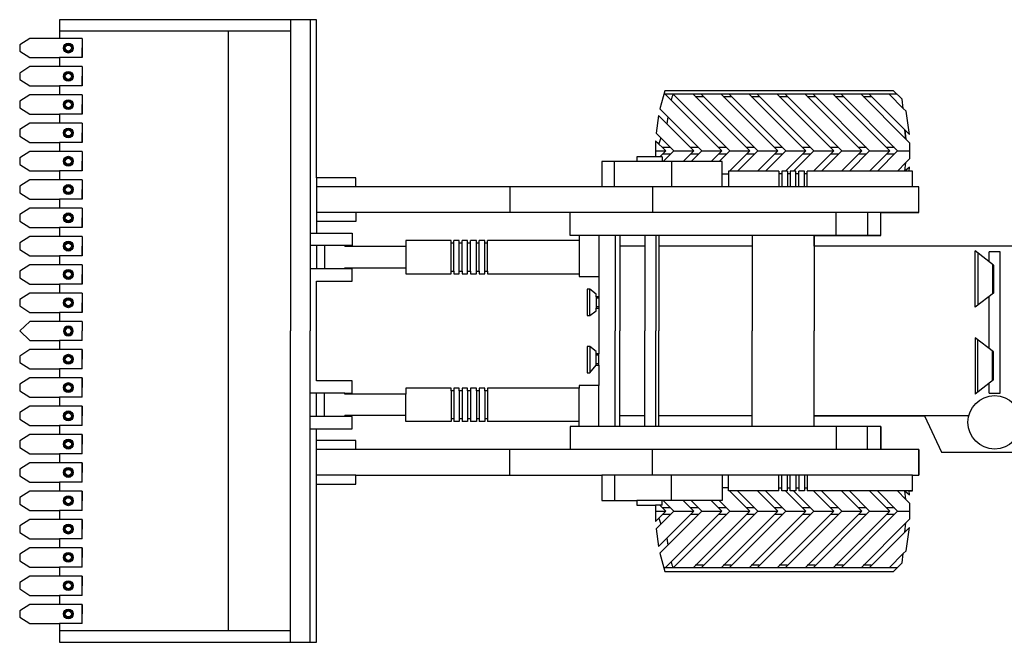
# Model space of a CAD drawing. Extents: x 10.8 to 27.5, y -31.3 to -23.6.
# Tile 2 of 8: x 19.4 to 22.9, y -31.1 to -28.9. Entities that reach past the tile are written whole.
import ezdxf

# ---------------------------------------------------------------- set-up
doc = ezdxf.new("R2010")
doc.units = 0
doc.header["$MEASUREMENT"] = 0
doc.layers.get('0').update_dxf_attribs({"linetype": 'CONTINUOUS'})

msp = doc.modelspace()

# ---------------------------------------------------------------- linework, layer by layer
for p, q in [((20.4518, -28.8556), (19.543, -28.8556)), ((19.543, -28.8556), (19.543, -28.9215)), ((20.3594, -28.8556), (20.3594, -29.9556)), ((20.4291, -28.8556), (20.4291, -29.9556)), ((20.4518, -29.4144), (20.4518, -28.8556)), ((20.1397, -28.8956), (20.1397, -31.0156)), ((19.4376, -28.9215), (19.4019, -28.944)), ((19.543, -28.9215), (19.4376, -28.9215)), ((19.623, -28.9215), (19.543, -28.9215)), ((19.623, -28.9215), (19.623, -28.9556)), ((19.623, -28.9215), (19.623, -28.9897)), ((19.4019, -28.944), (19.4019, -28.9672)), ((19.4019, -28.9672), (19.4376, -28.9897)), ((19.623, -28.9897), (19.623, -28.9556)), ((19.4376, -28.9897), (19.543, -28.9897)), ((19.623, -28.9897), (19.543, -28.9897)), ((19.543, -28.9897), (19.543, -29.0215)), ((19.4376, -29.0215), (19.4019, -29.044)), ((19.543, -29.0215), (19.4376, -29.0215)), ((19.623, -29.0215), (19.543, -29.0215)), ((19.623, -29.0215), (19.623, -29.0897)), ((19.623, -29.0215), (19.623, -29.0556)), ((19.4019, -29.044), (19.4019, -29.0672)), ((19.4019, -29.0672), (19.4376, -29.0897)), ((19.623, -29.0897), (19.623, -29.0556)), ((19.4376, -29.0897), (19.543, -29.0897)), ((19.623, -29.0897), (19.543, -29.0897)), ((19.543, -29.0897), (19.543, -29.1215)), ((21.6836, -29.1064), (21.6658, -29.1711)), ((22.492, -29.1064), (21.6836, -29.1064)), ((22.5225, -29.1368), (22.492, -29.1064)), ((19.4376, -29.1215), (19.4019, -29.144)), ((19.543, -29.1215), (19.4376, -29.1215)), ((19.623, -29.1215), (19.543, -29.1215)), ((19.623, -29.1215), (19.623, -29.1897)), ((19.623, -29.1215), (19.623, -29.1556)), ((22.5046, -29.119), (21.6796, -29.119)), ((21.8844, -29.319), (21.6844, -29.119)), ((21.7115, -29.119), (21.7115, -29.119)), ((21.9127, -29.319), (21.7127, -29.119)), ((21.9834, -29.319), (21.7834, -29.119)), ((21.8189, -29.1281), (21.7907, -29.1281)), ((22.0117, -29.319), (21.8117, -29.119)), ((22.0824, -29.319), (21.8824, -29.119)), ((21.9179, -29.1281), (21.8897, -29.1281)), ((22.1107, -29.319), (21.9107, -29.119)), ((22.1814, -29.319), (21.9814, -29.119)), ((22.0169, -29.1281), (21.9887, -29.1281)), ((22.2097, -29.319), (22.0097, -29.119)), ((22.2804, -29.319), (22.0804, -29.119)), ((22.1159, -29.1281), (22.0876, -29.1281)), ((22.3087, -29.319), (22.1087, -29.119)), ((22.3794, -29.319), (22.1794, -29.119)), ((22.2149, -29.1281), (22.1866, -29.1281)), ((22.4076, -29.319), (22.2076, -29.119)), ((22.4784, -29.319), (22.2784, -29.119)), ((22.3139, -29.1281), (22.2856, -29.1281)), ((22.5066, -29.319), (22.3066, -29.119)), ((22.5357, -29.2773), (22.3774, -29.119)), ((22.4129, -29.1281), (22.3846, -29.1281)), ((22.5316, -29.245), (22.4056, -29.119)), ((22.5264, -29.169), (22.4763, -29.119)), ((22.5264, -29.169), (22.5225, -29.1368)), ((19.4019, -29.144), (19.4019, -29.1672)), ((19.4019, -29.1672), (19.4376, -29.1897)), ((19.623, -29.1897), (19.623, -29.1556)), ((21.6658, -29.1711), (21.6933, -29.1986)), ((21.8137, -29.319), (21.6658, -29.1711)), ((22.5361, -29.1788), (22.5264, -29.169)), ((19.4376, -29.1897), (19.543, -29.1897)), ((19.623, -29.1897), (19.543, -29.1897)), ((19.543, -29.1897), (19.543, -29.2215)), ((21.661, -29.1946), (21.6524, -29.2567)), ((21.6899, -29.2235), (21.661, -29.1946)), ((21.7854, -29.319), (21.661, -29.1946)), ((21.6933, -29.1986), (21.6899, -29.2235)), ((22.5483, -29.2616), (22.5361, -29.1788)), ((19.4376, -29.2215), (19.4019, -29.244)), ((19.4019, -29.244), (19.4019, -29.2672)), ((19.543, -29.2215), (19.4376, -29.2215)), ((19.623, -29.2215), (19.543, -29.2215)), ((19.623, -29.2215), (19.623, -29.2897)), ((19.623, -29.2215), (19.623, -29.2556)), ((22.5316, -29.245), (22.5483, -29.2616)), ((22.5357, -29.2773), (22.5316, -29.245)), ((22.5316, -29.245), (22.5357, -29.2773)), ((19.4019, -29.2672), (19.4376, -29.2897)), ((19.623, -29.2897), (19.623, -29.2556)), ((21.7147, -29.319), (21.6524, -29.2567)), ((21.6524, -29.2567), (21.669, -29.2733)), ((21.669, -29.2733), (21.6617, -29.2942)), ((22.5502, -29.2918), (22.5357, -29.2773)), ((19.4376, -29.2897), (19.543, -29.2897)), ((19.623, -29.2897), (19.543, -29.2897)), ((19.543, -29.2897), (19.543, -29.3215)), ((21.6505, -29.2831), (21.6499, -29.3397)), ((21.6864, -29.319), (21.6505, -29.2831)), ((21.6617, -29.2942), (21.6505, -29.2831)), ((21.7031, -29.3074), (21.6748, -29.3074)), ((21.8021, -29.3074), (21.7738, -29.3074)), ((21.9011, -29.3074), (21.8728, -29.3074)), ((22.0001, -29.3074), (21.9718, -29.3074)), ((22.0991, -29.3074), (22.0708, -29.3074)), ((22.1981, -29.3074), (22.1698, -29.3074)), ((22.2971, -29.3074), (22.2688, -29.3074)), ((22.3961, -29.3074), (22.3678, -29.3074)), ((22.4951, -29.3074), (22.4668, -29.3074)), ((22.5502, -29.3462), (22.5502, -29.2918)), ((19.4376, -29.3215), (19.4019, -29.344)), ((19.4019, -29.344), (19.4019, -29.3672)), ((19.543, -29.3215), (19.4376, -29.3215)), ((19.623, -29.3215), (19.543, -29.3215)), ((19.623, -29.3215), (19.623, -29.3897)), ((19.623, -29.3215), (19.623, -29.3556)), ((21.5839, -29.3397), (21.5839, -29.3567)), ((21.6499, -29.3397), (21.5839, -29.3397)), ((21.6496, -29.319), (21.6864, -29.319)), ((21.6496, -29.319), (21.6864, -29.319)), ((21.6496, -29.319), (21.6864, -29.319)), ((21.6496, -29.319), (21.6864, -29.319)), ((21.6864, -29.319), (21.6657, -29.3397)), ((21.7031, -29.3305), (21.6748, -29.3305)), ((21.7147, -29.319), (21.7854, -29.319)), ((21.7147, -29.319), (21.7854, -29.319)), ((21.7147, -29.319), (21.7854, -29.319)), ((21.7147, -29.319), (21.7854, -29.319)), ((21.7854, -29.319), (21.7477, -29.3567)), ((21.8021, -29.3305), (21.7738, -29.3305)), ((21.8137, -29.319), (21.776, -29.3567)), ((21.8137, -29.319), (21.8844, -29.319)), ((21.8137, -29.319), (21.8844, -29.319)), ((21.8137, -29.319), (21.8844, -29.319)), ((21.8137, -29.319), (21.8844, -29.319)), ((21.8844, -29.319), (21.8467, -29.3567)), ((21.9011, -29.3305), (21.8728, -29.3305)), ((21.9127, -29.319), (21.875, -29.3567)), ((21.9127, -29.319), (21.9834, -29.319)), ((21.9127, -29.319), (21.9834, -29.319)), ((21.9127, -29.319), (21.9834, -29.319)), ((21.9127, -29.319), (21.9834, -29.319)), ((22.0001, -29.3305), (21.9718, -29.3305)), ((22.0824, -29.319), (22.011, -29.3903)), ((22.0117, -29.319), (22.0824, -29.319)), ((22.0117, -29.319), (22.0824, -29.319)), ((22.0117, -29.319), (22.0824, -29.319)), ((22.0117, -29.319), (22.0824, -29.319)), ((22.0991, -29.3305), (22.0708, -29.3305)), ((22.1814, -29.319), (22.11, -29.3903)), ((22.1107, -29.319), (22.1814, -29.319)), ((22.1107, -29.319), (22.1814, -29.319)), ((22.1107, -29.319), (22.1814, -29.319)), ((22.1107, -29.319), (22.1814, -29.319)), ((22.2097, -29.319), (22.1383, -29.3903)), ((22.1981, -29.3305), (22.1698, -29.3305)), ((22.2804, -29.319), (22.209, -29.3903)), ((22.2097, -29.319), (22.2804, -29.319)), ((22.2097, -29.319), (22.2804, -29.319)), ((22.2097, -29.319), (22.2804, -29.319)), ((22.2097, -29.319), (22.2804, -29.319)), ((22.3087, -29.319), (22.2373, -29.3903)), ((22.2971, -29.3305), (22.2688, -29.3305)), ((22.3794, -29.319), (22.308, -29.3903)), ((22.3087, -29.319), (22.3794, -29.319)), ((22.3087, -29.319), (22.3794, -29.319)), ((22.3087, -29.319), (22.3794, -29.319)), ((22.3087, -29.319), (22.3794, -29.319)), ((22.4076, -29.319), (22.3363, -29.3903)), ((22.3961, -29.3305), (22.3678, -29.3305)), ((22.4784, -29.319), (22.407, -29.3903)), ((22.4076, -29.319), (22.4784, -29.319)), ((22.4076, -29.319), (22.4784, -29.319)), ((22.4076, -29.319), (22.4784, -29.319)), ((22.4076, -29.319), (22.4784, -29.319)), ((22.5066, -29.319), (22.4353, -29.3903)), ((22.4951, -29.3305), (22.4668, -29.3305)), ((22.5066, -29.319), (22.5507, -29.319)), ((22.5066, -29.319), (22.5507, -29.319)), ((22.5066, -29.319), (22.5507, -29.319)), ((22.5066, -29.319), (22.5507, -29.319)), ((22.5357, -29.3606), (22.5502, -29.3462)), ((19.4019, -29.3672), (19.4376, -29.3897)), ((19.623, -29.3897), (19.623, -29.3556)), ((21.4605, -29.3567), (21.4605, -29.4464)), ((21.5839, -29.3567), (21.4605, -29.3567)), ((22.5357, -29.3606), (22.506, -29.3903)), ((22.532, -29.3903), (22.5357, -29.3606)), ((22.5483, -29.3763), (22.532, -29.3903)), ((22.547, -29.3903), (22.5483, -29.3763)), ((19.4376, -29.3897), (19.543, -29.3897)), ((19.623, -29.3897), (19.543, -29.3897)), ((19.543, -29.3897), (19.543, -29.4215)), ((20.5904, -29.4144), (20.4518, -29.4144)), ((20.4518, -29.4144), (20.4518, -29.4464)), ((20.5904, -29.4464), (20.5904, -29.4144)), ((22.5593, -29.3903), (22.547, -29.3903)), ((22.5593, -29.4464), (22.5593, -29.3903)), ((19.4376, -29.4215), (19.4019, -29.444)), ((19.4019, -29.444), (19.4019, -29.4672)), ((19.543, -29.4215), (19.4376, -29.4215)), ((19.623, -29.4215), (19.543, -29.4215)), ((19.623, -29.4215), (19.623, -29.4897)), ((19.623, -29.4215), (19.623, -29.4556)), ((19.623, -29.4897), (19.623, -29.4556)), ((20.5904, -29.4464), (20.4518, -29.4464)), ((20.4518, -29.4464), (20.4518, -29.6097)), ((21.4605, -29.4464), (20.5904, -29.4464)), ((22.5818, -29.4464), (22.5593, -29.4464)), ((22.5818, -29.5365), (22.5818, -29.4464)), ((19.4019, -29.4672), (19.4376, -29.4897)), ((19.4376, -29.4897), (19.543, -29.4897)), ((19.623, -29.4897), (19.543, -29.4897)), ((19.543, -29.4897), (19.543, -29.5215)), ((19.4376, -29.5215), (19.4019, -29.544)), ((19.543, -29.5215), (19.4376, -29.5215)), ((19.623, -29.5215), (19.543, -29.5215)), ((19.623, -29.5215), (19.623, -29.5897)), ((19.623, -29.5215), (19.623, -29.5556)), ((19.4019, -29.544), (19.4019, -29.5672)), ((19.623, -29.5897), (19.623, -29.5556)), ((20.4518, -29.5365), (20.4518, -29.5685)), ((20.5904, -29.5365), (20.5904, -29.5685)), ((22.4472, -29.5365), (22.5818, -29.5365)), ((22.4472, -29.6176), (22.4472, -29.5365)), ((19.4019, -29.5672), (19.4376, -29.5897)), ((19.4019, -29.5672), (19.4019, -29.5672)), ((19.4376, -29.5897), (19.543, -29.5897)), ((19.623, -29.5897), (19.543, -29.5897)), ((19.543, -29.5897), (19.543, -29.6215)), ((20.5904, -29.5685), (20.4518, -29.5685)), ((19.4376, -29.6215), (19.4019, -29.644)), ((19.543, -29.6215), (19.4376, -29.6215)), ((19.623, -29.6215), (19.543, -29.6215)), ((19.623, -29.6215), (19.623, -29.6897)), ((19.623, -29.6215), (19.623, -29.6556)), ((20.4291, -29.6097), (20.5781, -29.6097)), ((20.5781, -29.6097), (20.5781, -29.6538)), ((21.3799, -29.6176), (21.3799, -29.7538)), ((21.5078, -29.6176), (21.5078, -29.9556)), ((21.5243, -29.6176), (21.5243, -29.9556)), ((21.6124, -29.6176), (21.6124, -29.9556)), ((21.6509, -29.6176), (21.6509, -29.9556)), ((21.6619, -29.6176), (21.6619, -29.9556)), ((22.2115, -29.6556), (22.2115, -29.6176)), ((22.2115, -29.6176), (22.4472, -29.6176)), ((19.4019, -29.644), (19.4019, -29.6672)), ((19.623, -29.6897), (19.623, -29.6556)), ((20.5781, -29.6538), (20.4291, -29.6538)), ((20.4518, -29.6538), (20.4518, -29.7356)), ((20.4796, -29.6538), (20.4796, -29.7356)), ((20.5513, -29.6538), (20.5513, -29.6572)), ((20.7678, -29.6572), (20.5513, -29.6572)), ((20.9272, -29.6355), (20.7678, -29.6355)), ((20.7678, -29.6355), (20.7678, -29.7538)), ((20.9272, -29.7442), (20.9272, -29.6355)), ((20.9377, -29.6452), (20.9272, -29.6452)), ((20.9563, -29.6355), (20.9377, -29.6355)), ((20.9377, -29.7442), (20.9377, -29.6355)), ((20.9563, -29.7442), (20.9563, -29.6355)), ((20.9669, -29.6452), (20.9563, -29.6452)), ((20.986, -29.6355), (20.9669, -29.6355)), ((20.9669, -29.7442), (20.9669, -29.6355)), ((20.986, -29.7442), (20.986, -29.6355)), ((20.9966, -29.6452), (20.986, -29.6452)), ((21.0168, -29.6355), (20.9966, -29.6355)), ((20.9966, -29.7442), (20.9966, -29.6355)), ((21.0168, -29.7442), (21.0168, -29.6355)), ((21.0269, -29.6452), (21.0168, -29.6452)), ((21.047, -29.6355), (21.0269, -29.6355)), ((21.0269, -29.7442), (21.0269, -29.6355)), ((21.047, -29.7442), (21.047, -29.6355)), ((21.0566, -29.6452), (21.047, -29.6452)), ((21.3799, -29.6355), (21.0566, -29.6355)), ((21.0566, -29.7442), (21.0566, -29.6355)), ((23.091, -29.6556), (22.2115, -29.6556)), ((19.4019, -29.6672), (19.4376, -29.6897)), ((19.4376, -29.6897), (19.543, -29.6897)), ((19.623, -29.6897), (19.543, -29.6897)), ((19.543, -29.6897), (19.543, -29.7215)), ((22.8454, -29.7226), (22.7811, -29.6727)), ((22.7811, -29.8716), (22.7811, -29.6727)), ((22.7907, -29.6802), (22.7907, -29.8641)), ((22.8696, -29.6756), (22.8296, -29.6756)), ((22.8296, -29.7104), (22.8296, -29.6756)), ((22.8696, -30.175), (22.8696, -29.6756)), ((19.4376, -29.7215), (19.4019, -29.744)), ((19.543, -29.7215), (19.4376, -29.7215)), ((19.623, -29.7215), (19.543, -29.7215)), ((19.623, -29.7215), (19.623, -29.7897)), ((19.623, -29.7215), (19.623, -29.7556)), ((20.5513, -29.7322), (20.7678, -29.7322)), ((20.5513, -29.7356), (20.5513, -29.7322)), ((20.7678, -29.7322), (20.7678, -29.7538)), ((22.8415, -29.7196), (22.8415, -29.8247)), ((22.8454, -29.7226), (22.8454, -29.8217)), ((19.4019, -29.744), (19.4019, -29.7672)), ((19.4019, -29.7672), (19.4376, -29.7897)), ((19.623, -29.7897), (19.623, -29.7556)), ((20.5513, -29.7356), (20.4291, -29.7356)), ((20.5781, -29.7356), (20.5513, -29.7356)), ((20.5781, -29.7796), (20.5781, -29.7356)), ((20.7678, -29.7538), (20.9272, -29.7538)), ((20.9272, -29.7442), (20.9377, -29.7442)), ((20.9272, -29.7538), (20.9272, -29.7442)), ((20.9377, -29.7442), (20.9377, -29.7538)), ((20.9377, -29.7538), (20.9563, -29.7538)), ((20.9563, -29.7442), (20.9669, -29.7442)), ((20.9563, -29.7538), (20.9563, -29.7442)), ((20.9669, -29.7442), (20.9669, -29.7538)), ((20.9669, -29.7538), (20.986, -29.7538)), ((20.986, -29.7442), (20.9966, -29.7442)), ((20.986, -29.7538), (20.986, -29.7442)), ((20.9966, -29.7442), (20.9966, -29.7538)), ((20.9966, -29.7538), (21.0168, -29.7538)), ((21.0168, -29.7442), (21.0269, -29.7442)), ((21.0168, -29.7538), (21.0168, -29.7442)), ((21.0269, -29.7442), (21.0269, -29.7538)), ((21.0269, -29.7538), (21.047, -29.7538)), ((21.047, -29.7442), (21.0566, -29.7442)), ((21.047, -29.7538), (21.047, -29.7442)), ((21.0566, -29.7442), (21.0566, -29.7538)), ((21.0566, -29.7538), (21.3799, -29.7538)), ((21.3799, -29.7538), (21.3799, -29.7631)), ((21.3799, -29.7631), (21.4504, -29.7631)), ((21.4504, -29.7631), (21.4504, -29.8349)), ((19.4376, -29.7897), (19.543, -29.7897)), ((19.623, -29.7897), (19.543, -29.7897)), ((19.543, -29.7897), (19.543, -29.8215)), ((20.4518, -29.7796), (20.5781, -29.7796)), ((20.4518, -30.1316), (20.4518, -29.7796)), ((19.4376, -29.8215), (19.4019, -29.844)), ((19.543, -29.8215), (19.4376, -29.8215)), ((19.623, -29.8215), (19.543, -29.8215)), ((19.623, -29.8215), (19.623, -29.8897)), ((19.623, -29.8215), (19.623, -29.8556)), ((21.4084, -29.8083), (21.4084, -29.9012)), ((21.4175, -29.8083), (21.4084, -29.8083)), ((21.4404, -29.8257), (21.4175, -29.8083)), ((21.4175, -29.9012), (21.4175, -29.8083)), ((21.4404, -29.8349), (21.4404, -29.8257)), ((21.4504, -29.8349), (21.4404, -29.8349)), ((21.4404, -29.8349), (21.4404, -29.8746)), ((22.8454, -29.8217), (22.7811, -29.8716)), ((22.8296, -30.0174), (22.8296, -29.8339)), ((19.4019, -29.844), (19.4019, -29.8672)), ((19.4019, -29.8672), (19.4376, -29.8897)), ((19.623, -29.8897), (19.623, -29.8556)), ((21.4504, -29.8395), (21.4404, -29.8395)), ((21.4504, -29.87), (21.4404, -29.87)), ((19.4376, -29.8897), (19.543, -29.8897)), ((19.623, -29.8897), (19.543, -29.8897)), ((19.543, -29.8897), (19.543, -29.9215)), ((21.4084, -29.9012), (21.4175, -29.9012)), ((21.4175, -29.9012), (21.4404, -29.8838)), ((21.4404, -29.8746), (21.4504, -29.8746)), ((21.4404, -29.8838), (21.4404, -29.8746)), ((21.4404, -29.8746), (21.4504, -29.8746)), ((21.4504, -29.8746), (21.4504, -30.0366)), ((19.4375, -29.9215), (19.4019, -29.9556)), ((19.543, -29.9215), (19.4375, -29.9215)), ((19.6229, -29.9215), (19.543, -29.9215)), ((19.6229, -29.9215), (19.6229, -29.9556)), ((19.4019, -29.9556), (19.4375, -29.9897)), ((19.6229, -29.9897), (19.6229, -29.9556)), ((20.3594, -31.0556), (20.3594, -29.9556)), ((20.4291, -31.0556), (20.4291, -29.9556)), ((21.5078, -30.2936), (21.5078, -29.9556)), ((21.5243, -30.2936), (21.5243, -29.9556)), ((21.6124, -30.2936), (21.6124, -29.9556)), ((21.6509, -30.2936), (21.6509, -29.9556)), ((21.6619, -30.2936), (21.6619, -29.9556)), ((19.4375, -29.9897), (19.543, -29.9897)), ((19.6229, -29.9897), (19.543, -29.9897)), ((19.543, -29.9897), (19.543, -30.0215)), ((21.4084, -30.01), (21.4084, -30.103)), ((21.4175, -30.01), (21.4084, -30.01)), ((21.4404, -30.0275), (21.4175, -30.01)), ((21.4175, -30.01), (21.4175, -30.103)), ((22.7811, -29.9798), (22.7811, -30.1786)), ((22.8454, -30.0296), (22.7811, -29.9798)), ((22.7907, -30.1711), (22.7907, -29.9872)), ((19.4376, -30.0215), (19.4019, -30.044)), ((19.4019, -30.044), (19.4019, -30.0672)), ((19.543, -30.0215), (19.4376, -30.0215)), ((19.623, -30.0215), (19.543, -30.0215)), ((19.623, -30.0215), (19.623, -30.0556)), ((19.623, -30.0897), (19.623, -30.0215)), ((21.4404, -30.0366), (21.4404, -30.0275)), ((21.4504, -30.0366), (21.4404, -30.0366)), ((21.4404, -30.0763), (21.4404, -30.0366)), ((21.4404, -30.0366), (21.4504, -30.0366)), ((21.4504, -30.0412), (21.4404, -30.0412)), ((21.4504, -30.0763), (21.4504, -30.0366)), ((22.8415, -30.1318), (22.8415, -30.0266)), ((22.8454, -30.1287), (22.8454, -30.0296)), ((19.4019, -30.0672), (19.4376, -30.0897)), ((19.623, -30.0897), (19.623, -30.0556)), ((21.4175, -30.103), (21.4404, -30.0763)), ((21.4504, -30.0718), (21.4404, -30.0718)), ((21.4404, -30.0763), (21.4504, -30.0763)), ((21.4404, -30.0763), (21.4504, -30.0763)), ((21.4504, -30.0763), (21.4504, -30.1481)), ((19.4376, -30.0897), (19.543, -30.0897)), ((19.623, -30.0897), (19.543, -30.0897)), ((19.543, -30.0897), (19.543, -30.1215)), ((21.4084, -30.103), (21.4175, -30.103)), ((19.4376, -30.1215), (19.4019, -30.144)), ((19.4019, -30.144), (19.4019, -30.1672)), ((19.543, -30.1215), (19.4376, -30.1215)), ((19.623, -30.1215), (19.543, -30.1215)), ((19.623, -30.1215), (19.623, -30.1556)), ((19.623, -30.1897), (19.623, -30.1215)), ((20.5781, -30.1316), (20.4518, -30.1316)), ((20.5781, -30.1756), (20.5781, -30.1316)), ((21.3799, -30.1481), (21.3799, -30.1574)), ((21.4504, -30.1481), (21.3799, -30.1481)), ((22.8454, -30.1287), (22.7811, -30.1786)), ((22.8296, -30.175), (22.8296, -30.1409)), ((19.4019, -30.1672), (19.4376, -30.1897)), ((19.623, -30.1897), (19.623, -30.1556)), ((20.5513, -30.1756), (20.4291, -30.1756)), ((20.4518, -30.2575), (20.4518, -30.1756)), ((20.4796, -30.2575), (20.4796, -30.1756)), ((20.5513, -30.1756), (20.5781, -30.1756)), ((20.5513, -30.1791), (20.5513, -30.1756)), ((20.7678, -30.1791), (20.5513, -30.1791)), ((20.9272, -30.1574), (20.7678, -30.1574)), ((20.7678, -30.1574), (20.7678, -30.1791)), ((20.7678, -30.2757), (20.7678, -30.1791)), ((20.9272, -30.167), (20.9272, -30.1574)), ((20.9377, -30.167), (20.9272, -30.167)), ((20.9272, -30.167), (20.9272, -30.2757)), ((20.9377, -30.1574), (20.9377, -30.167)), ((20.9563, -30.1574), (20.9377, -30.1574)), ((20.9377, -30.167), (20.9377, -30.2757)), ((20.9563, -30.167), (20.9563, -30.1574)), ((20.9669, -30.167), (20.9563, -30.167)), ((20.9563, -30.167), (20.9563, -30.2757)), ((20.9669, -30.1574), (20.9669, -30.167)), ((20.986, -30.1574), (20.9669, -30.1574)), ((20.9669, -30.167), (20.9669, -30.2757)), ((20.986, -30.167), (20.986, -30.1574)), ((20.9966, -30.167), (20.986, -30.167)), ((20.986, -30.167), (20.986, -30.2757)), ((20.9966, -30.1574), (20.9966, -30.167)), ((21.0168, -30.1574), (20.9966, -30.1574)), ((20.9966, -30.167), (20.9966, -30.2757)), ((21.0168, -30.167), (21.0168, -30.1574)), ((21.0269, -30.167), (21.0168, -30.167)), ((21.0168, -30.167), (21.0168, -30.2757)), ((21.0269, -30.1574), (21.0269, -30.167)), ((21.047, -30.1574), (21.0269, -30.1574)), ((21.0269, -30.167), (21.0269, -30.2757)), ((21.047, -30.167), (21.047, -30.1574)), ((21.0566, -30.167), (21.047, -30.167)), ((21.047, -30.167), (21.047, -30.2757)), ((21.3799, -30.1574), (21.0566, -30.1574)), ((21.0566, -30.1574), (21.0566, -30.167)), ((21.0566, -30.167), (21.0566, -30.2757)), ((21.3799, -30.2936), (21.3799, -30.1574)), ((22.8296, -30.175), (22.8696, -30.175)), ((19.4376, -30.2215), (19.4019, -30.244)), ((19.4376, -30.1897), (19.543, -30.1897)), ((19.543, -30.2215), (19.4376, -30.2215)), ((19.623, -30.1897), (19.543, -30.1897)), ((19.543, -30.1897), (19.543, -30.2215)), ((19.623, -30.2215), (19.543, -30.2215)), ((19.623, -30.2215), (19.623, -30.2556)), ((19.623, -30.2897), (19.623, -30.2215)), ((19.4019, -30.244), (19.4019, -30.2672)), ((19.623, -30.2897), (19.623, -30.2556)), ((20.7678, -30.254), (20.5513, -30.254)), ((20.5513, -30.2575), (20.5513, -30.254)), ((22.2115, -30.2556), (22.6021, -30.2556)), ((22.2115, -30.2936), (22.2115, -30.2556)), ((22.6021, -30.2556), (22.6614, -30.3841)), ((19.4019, -30.2672), (19.4376, -30.2897)), ((19.4376, -30.2897), (19.543, -30.2897)), ((19.623, -30.2897), (19.543, -30.2897)), ((19.543, -30.2897), (19.543, -30.3215)), ((20.5781, -30.2575), (20.4291, -30.2575)), ((20.5781, -30.3015), (20.5781, -30.2575)), ((20.9272, -30.2757), (20.7678, -30.2757)), ((20.9377, -30.2661), (20.9272, -30.2661)), ((20.9563, -30.2757), (20.9377, -30.2757)), ((20.9669, -30.2661), (20.9563, -30.2661)), ((20.986, -30.2757), (20.9669, -30.2757)), ((20.9966, -30.2661), (20.986, -30.2661)), ((21.0168, -30.2757), (20.9966, -30.2757)), ((21.0269, -30.2661), (21.0168, -30.2661)), ((21.047, -30.2757), (21.0269, -30.2757)), ((21.0566, -30.2661), (21.047, -30.2661)), ((21.3799, -30.2757), (21.0566, -30.2757)), ((19.4376, -30.3215), (19.4019, -30.344)), ((19.543, -30.3215), (19.4376, -30.3215)), ((19.623, -30.3215), (19.543, -30.3215)), ((19.623, -30.3215), (19.623, -30.3556)), ((19.623, -30.3897), (19.623, -30.3215)), ((20.4291, -30.3015), (20.5781, -30.3015)), ((20.4518, -30.4648), (20.4518, -30.3015)), ((22.4472, -30.2936), (22.2115, -30.2936)), ((22.4472, -30.3747), (22.4472, -30.2936)), ((19.4019, -30.344), (19.4019, -30.3672)), ((19.4019, -30.344), (19.4019, -30.344)), ((19.623, -30.3897), (19.623, -30.3556)), ((20.5904, -30.3427), (20.4518, -30.3427)), ((20.4518, -30.3747), (20.4518, -30.3427)), ((20.5904, -30.3747), (20.5904, -30.3427)), ((19.4019, -30.3672), (19.4376, -30.3897)), ((19.4376, -30.3897), (19.543, -30.3897)), ((19.623, -30.3897), (19.543, -30.3897)), ((19.543, -30.3897), (19.543, -30.4215)), ((22.5818, -30.3747), (22.4472, -30.3747)), ((22.5818, -30.4648), (22.5818, -30.3747)), ((22.6614, -30.3841), (23.091, -30.3841)), ((19.4376, -30.4215), (19.4019, -30.444)), ((19.543, -30.4215), (19.4376, -30.4215)), ((19.623, -30.4215), (19.543, -30.4215)), ((19.623, -30.4215), (19.623, -30.4556)), ((19.623, -30.4897), (19.623, -30.4215)), ((19.4019, -30.444), (19.4019, -30.4672)), ((19.623, -30.4897), (19.623, -30.4556)), ((20.5904, -30.4648), (20.4518, -30.4648)), ((20.4518, -30.4968), (20.4518, -30.4648)), ((20.5904, -30.4648), (21.4605, -30.4648)), ((20.5904, -30.4968), (20.5904, -30.4648)), ((21.4605, -30.4648), (21.4605, -30.5546)), ((22.5593, -30.4648), (22.5818, -30.4648)), ((22.5593, -30.5209), (22.5593, -30.4648)), ((19.4019, -30.4672), (19.4376, -30.4897)), ((19.4376, -30.4897), (19.543, -30.4897)), ((19.623, -30.4897), (19.543, -30.4897)), ((19.543, -30.4897), (19.543, -30.5215)), ((20.4518, -31.0556), (20.4518, -30.4968)), ((20.4518, -30.4968), (20.5904, -30.4968)), ((19.4376, -30.5215), (19.4019, -30.544)), ((19.543, -30.5215), (19.4376, -30.5215)), ((19.623, -30.5215), (19.543, -30.5215)), ((19.623, -30.5215), (19.623, -30.5556)), ((19.623, -30.5897), (19.623, -30.5215)), ((22.0824, -30.5923), (22.011, -30.5209)), ((22.1814, -30.5923), (22.11, -30.5209)), ((22.2097, -30.5923), (22.1383, -30.5209)), ((22.2804, -30.5923), (22.209, -30.5209)), ((22.3087, -30.5923), (22.2373, -30.5209)), ((22.3794, -30.5923), (22.308, -30.5209)), ((22.4076, -30.5923), (22.3363, -30.5209)), ((22.4784, -30.5923), (22.407, -30.5209)), ((22.5066, -30.5923), (22.4353, -30.5209)), ((22.5357, -30.5506), (22.506, -30.5209)), ((22.532, -30.5209), (22.5483, -30.5349)), ((22.5357, -30.5506), (22.532, -30.5209)), ((22.547, -30.5209), (22.5593, -30.5209)), ((22.5483, -30.5349), (22.547, -30.5209)), ((19.4019, -30.544), (19.4019, -30.5672)), ((19.4019, -30.5672), (19.4376, -30.5897)), ((19.623, -30.5897), (19.623, -30.5556)), ((21.4605, -30.5546), (21.5839, -30.5546)), ((21.5839, -30.5546), (21.5839, -30.5716)), ((21.7854, -30.5923), (21.7477, -30.5546)), ((21.8137, -30.5923), (21.776, -30.5546)), ((21.8844, -30.5923), (21.8467, -30.5546)), ((21.9127, -30.5923), (21.875, -30.5546)), ((22.5502, -30.5651), (22.5357, -30.5506)), ((22.5502, -30.6195), (22.5502, -30.5651)), ((19.4376, -30.5897), (19.543, -30.5897)), ((19.623, -30.5897), (19.543, -30.5897)), ((19.543, -30.5897), (19.543, -30.6215)), ((21.5839, -30.5716), (21.6499, -30.5716)), ((21.6496, -30.5923), (21.6864, -30.5923)), ((21.6496, -30.5923), (21.6864, -30.5923)), ((21.6496, -30.5923), (21.6864, -30.5923)), ((21.6496, -30.5923), (21.6864, -30.5923)), ((21.6499, -30.5716), (21.6505, -30.6282)), ((21.6864, -30.5923), (21.6505, -30.6282)), ((21.7147, -30.5923), (21.6524, -30.6545)), ((21.7854, -30.5923), (21.661, -30.7167)), ((21.6864, -30.5923), (21.6657, -30.5716)), ((21.8137, -30.5923), (21.6658, -30.7402)), ((21.7031, -30.5807), (21.6748, -30.5807)), ((21.7031, -30.6038), (21.6748, -30.6038)), ((21.8844, -30.5923), (21.6844, -30.7923)), ((21.9127, -30.5923), (21.7127, -30.7923)), ((21.7147, -30.5923), (21.7854, -30.5923)), ((21.7147, -30.5923), (21.7854, -30.5923)), ((21.7147, -30.5923), (21.7854, -30.5923)), ((21.7147, -30.5923), (21.7854, -30.5923)), ((21.8021, -30.5807), (21.7738, -30.5807)), ((21.8021, -30.6038), (21.7738, -30.6038)), ((21.9834, -30.5923), (21.7834, -30.7923)), ((22.0117, -30.5923), (21.8117, -30.7923)), ((21.8137, -30.5923), (21.8844, -30.5923)), ((21.8137, -30.5923), (21.8844, -30.5923)), ((21.8137, -30.5923), (21.8844, -30.5923)), ((21.8137, -30.5923), (21.8844, -30.5923)), ((21.9011, -30.5807), (21.8728, -30.5807)), ((21.9011, -30.6038), (21.8728, -30.6038)), ((22.0824, -30.5923), (21.8824, -30.7923)), ((22.1107, -30.5923), (21.9107, -30.7923)), ((21.9127, -30.5923), (21.9834, -30.5923)), ((21.9127, -30.5923), (21.9834, -30.5923)), ((21.9127, -30.5923), (21.9834, -30.5923)), ((21.9127, -30.5923), (21.9834, -30.5923)), ((22.0001, -30.5807), (21.9718, -30.5807)), ((22.0001, -30.6038), (21.9718, -30.6038)), ((22.1814, -30.5923), (21.9814, -30.7923)), ((22.2097, -30.5923), (22.0097, -30.7923)), ((22.0117, -30.5923), (22.0824, -30.5923)), ((22.0117, -30.5923), (22.0824, -30.5923)), ((22.0117, -30.5923), (22.0824, -30.5923)), ((22.0117, -30.5923), (22.0824, -30.5923)), ((22.0991, -30.5807), (22.0708, -30.5807)), ((22.0991, -30.6038), (22.0708, -30.6038)), ((22.2804, -30.5923), (22.0804, -30.7923)), ((22.3087, -30.5923), (22.1087, -30.7923)), ((22.1107, -30.5923), (22.1814, -30.5923)), ((22.1107, -30.5923), (22.1814, -30.5923)), ((22.1107, -30.5923), (22.1814, -30.5923)), ((22.1107, -30.5923), (22.1814, -30.5923)), ((22.1981, -30.5807), (22.1698, -30.5807)), ((22.1981, -30.6038), (22.1698, -30.6038)), ((22.3794, -30.5923), (22.1794, -30.7923)), ((22.4076, -30.5923), (22.2076, -30.7923)), ((22.2097, -30.5923), (22.2804, -30.5923)), ((22.2097, -30.5923), (22.2804, -30.5923)), ((22.2097, -30.5923), (22.2804, -30.5923)), ((22.2097, -30.5923), (22.2804, -30.5923)), ((22.2971, -30.5807), (22.2688, -30.5807)), ((22.2971, -30.6038), (22.2688, -30.6038)), ((22.4784, -30.5923), (22.2784, -30.7923)), ((22.5066, -30.5923), (22.3066, -30.7923)), ((22.3087, -30.5923), (22.3794, -30.5923)), ((22.3087, -30.5923), (22.3794, -30.5923)), ((22.3087, -30.5923), (22.3794, -30.5923)), ((22.3087, -30.5923), (22.3794, -30.5923)), ((22.3961, -30.5807), (22.3678, -30.5807)), ((22.3961, -30.6038), (22.3678, -30.6038)), ((22.4076, -30.5923), (22.4784, -30.5923)), ((22.4076, -30.5923), (22.4784, -30.5923)), ((22.4076, -30.5923), (22.4784, -30.5923)), ((22.4076, -30.5923), (22.4784, -30.5923)), ((22.4951, -30.5807), (22.4668, -30.5807)), ((22.4951, -30.6038), (22.4668, -30.6038)), ((22.5066, -30.5923), (22.5507, -30.5923)), ((22.5066, -30.5923), (22.5507, -30.5923)), ((22.5066, -30.5923), (22.5507, -30.5923)), ((22.5066, -30.5923), (22.5507, -30.5923)), ((19.4376, -30.6215), (19.4019, -30.644)), ((19.543, -30.6215), (19.4376, -30.6215)), ((19.623, -30.6215), (19.543, -30.6215)), ((19.623, -30.6215), (19.623, -30.6556)), ((19.623, -30.6897), (19.623, -30.6215)), ((21.6505, -30.6282), (21.6617, -30.617)), ((21.669, -30.6379), (21.6524, -30.6545)), ((21.6617, -30.617), (21.669, -30.6379)), ((22.5357, -30.6339), (22.3774, -30.7923)), ((22.5316, -30.6663), (22.5357, -30.6339)), ((22.5316, -30.6663), (22.5357, -30.6339)), ((22.5357, -30.6339), (22.5502, -30.6195)), ((19.4019, -30.644), (19.4019, -30.6672)), ((19.4019, -30.6672), (19.4376, -30.6897)), ((19.623, -30.6897), (19.623, -30.6556)), ((21.6524, -30.6545), (21.661, -30.7167)), ((22.5316, -30.6663), (22.4056, -30.7923)), ((22.5483, -30.6496), (22.5316, -30.6663)), ((22.5361, -30.7325), (22.5483, -30.6496)), ((19.4376, -30.6897), (19.543, -30.6897)), ((19.623, -30.6897), (19.543, -30.6897)), ((19.543, -30.6897), (19.543, -30.7215)), ((21.661, -30.7167), (21.6899, -30.6878)), ((21.6899, -30.6878), (21.6933, -30.7126)), ((19.4376, -30.7215), (19.4019, -30.744)), ((19.4019, -30.744), (19.4019, -30.7672)), ((19.543, -30.7215), (19.4376, -30.7215)), ((19.623, -30.7215), (19.543, -30.7215)), ((19.623, -30.7215), (19.623, -30.7556)), ((19.623, -30.7897), (19.623, -30.7215)), ((21.6933, -30.7126), (21.6658, -30.7402)), ((21.6658, -30.7402), (21.6836, -30.8049)), ((22.5264, -30.7423), (22.4763, -30.7923)), ((22.5225, -30.7744), (22.5264, -30.7423)), ((22.5264, -30.7423), (22.5361, -30.7325)), ((19.4019, -30.7672), (19.4376, -30.7897)), ((19.623, -30.7897), (19.623, -30.7556)), ((22.492, -30.8049), (22.5225, -30.7744)), ((19.4376, -30.7897), (19.543, -30.7897)), ((19.623, -30.7897), (19.543, -30.7897)), ((19.543, -30.7897), (19.543, -30.8215)), ((22.5046, -30.7923), (21.6796, -30.7923)), ((21.6836, -30.8049), (22.492, -30.8049)), ((21.7115, -30.7923), (21.7115, -30.7923)), ((21.8189, -30.7831), (21.7907, -30.7831)), ((21.9179, -30.7831), (21.8897, -30.7831)), ((22.0169, -30.7831), (21.9887, -30.7831)), ((22.1159, -30.7831), (22.0876, -30.7831)), ((22.2149, -30.7831), (22.1866, -30.7831)), ((22.3139, -30.7831), (22.2856, -30.7831)), ((22.4129, -30.7831), (22.3846, -30.7831)), ((19.4376, -30.8215), (19.4019, -30.844)), ((19.4019, -30.844), (19.4019, -30.8672)), ((19.543, -30.8215), (19.4376, -30.8215)), ((19.623, -30.8215), (19.543, -30.8215)), ((19.623, -30.8897), (19.623, -30.8215)), ((19.623, -30.8215), (19.623, -30.8556)), ((19.4019, -30.8672), (19.4376, -30.8897)), ((19.623, -30.8897), (19.623, -30.8556)), ((19.4376, -30.8897), (19.543, -30.8897)), ((19.623, -30.8897), (19.543, -30.8897)), ((19.543, -30.8897), (19.543, -30.9215)), ((19.4376, -30.9215), (19.4019, -30.944)), ((19.4019, -30.944), (19.4019, -30.9672)), ((19.543, -30.9215), (19.4376, -30.9215)), ((19.623, -30.9215), (19.543, -30.9215)), ((19.623, -30.9897), (19.623, -30.9215)), ((19.623, -30.9215), (19.623, -30.9556)), ((19.4019, -30.9672), (19.4376, -30.9897)), ((19.623, -30.9897), (19.623, -30.9556)), ((19.4376, -30.9897), (19.543, -30.9897)), ((19.623, -30.9897), (19.543, -30.9897)), ((19.543, -30.9897), (19.543, -31.0556)), ((19.543, -31.0556), (20.4518, -31.0556))]:
    msp.add_line(p, q)
at = {"color": 7}
for p, q in [((20.3594, -28.8956), (19.543, -28.8956)), ((21.6736, -29.3397), (21.6499, -29.3397)), ((21.6736, -29.3397), (21.6736, -29.3567)), ((21.7147, -29.319), (21.677, -29.3567)), ((21.9834, -29.319), (21.912, -29.3903)), ((22.0117, -29.319), (21.9403, -29.3903)), ((22.1107, -29.319), (22.0393, -29.3903)), ((21.5054, -29.4464), (21.5054, -29.3567)), ((21.8866, -29.3567), (21.5839, -29.3567)), ((21.7072, -29.3567), (21.7072, -29.4464)), ((21.8866, -29.4464), (21.8866, -29.3567)), ((21.9085, -29.4014), (21.8866, -29.4014)), ((21.9085, -29.3903), (21.9085, -29.4464)), ((22.0867, -29.3903), (21.9085, -29.3903)), ((22.0867, -29.3903), (22.0867, -29.4464)), ((22.0967, -29.4003), (22.0867, -29.4003)), ((22.1167, -29.3903), (22.0967, -29.3903)), ((22.0967, -29.3903), (22.0967, -29.4464)), ((22.1167, -29.3903), (22.1167, -29.4464)), ((22.1267, -29.4003), (22.1167, -29.4003)), ((22.1466, -29.3903), (22.1267, -29.3903)), ((22.1267, -29.3903), (22.1267, -29.4464)), ((22.1466, -29.4464), (22.1466, -29.3903)), ((22.1566, -29.4003), (22.1466, -29.4003)), ((22.1766, -29.3903), (22.1566, -29.3903)), ((22.1566, -29.4464), (22.1566, -29.3903)), ((22.1766, -29.4464), (22.1766, -29.3903)), ((22.1866, -29.4003), (22.1766, -29.4003)), ((22.5593, -29.3903), (22.1866, -29.3903)), ((22.1866, -29.4464), (22.1866, -29.3903)), ((21.1354, -29.4464), (21.1354, -29.5365)), ((22.5593, -29.4464), (21.4605, -29.4464)), ((21.6399, -29.4464), (21.6399, -29.5365)), ((22.5818, -29.5365), (22.5818, -29.4464)), ((22.5818, -29.5365), (20.4518, -29.5365)), ((21.3484, -29.6176), (21.3484, -29.5365)), ((22.2894, -29.6176), (22.2894, -29.5365)), ((22.3994, -29.5365), (22.3994, -29.6176)), ((22.4472, -29.6176), (22.4472, -29.5365)), ((22.4472, -29.6176), (21.3484, -29.6176)), ((21.4504, -29.6176), (21.4504, -29.7631)), ((21.9917, -29.6176), (21.9917, -29.9556)), ((22.2115, -29.6176), (22.2115, -29.9556)), ((21.6124, -29.6556), (21.5243, -29.6556)), ((21.9917, -29.6556), (21.6619, -29.6556)), ((23.1181, -29.6556), (22.2115, -29.6556)), ((21.4504, -29.8349), (21.4504, -29.8746)), ((21.9917, -30.2936), (21.9917, -29.9556)), ((22.2115, -30.2936), (22.2115, -29.9556)), ((21.4504, -30.2936), (21.4504, -30.1481)), ((21.6124, -30.2556), (21.5243, -30.2556)), ((21.9917, -30.2556), (21.6619, -30.2556)), ((22.6021, -30.2556), (22.2115, -30.2556)), ((22.7579, -30.2556), (22.6021, -30.2556)), ((22.4472, -30.2936), (21.3484, -30.2936)), ((21.3484, -30.2936), (21.3484, -30.3747)), ((22.2894, -30.2936), (22.2894, -30.3747)), ((22.3994, -30.3747), (22.3994, -30.2936)), ((22.4472, -30.2936), (22.4472, -30.3747)), ((22.5818, -30.3747), (20.4518, -30.3747)), ((21.1354, -30.4648), (21.1354, -30.3747)), ((21.6399, -30.4648), (21.6399, -30.3747)), ((22.5818, -30.3747), (22.5818, -30.4648)), ((22.5593, -30.4648), (21.4605, -30.4648)), ((21.5054, -30.4648), (21.5054, -30.5546)), ((21.7072, -30.5546), (21.7072, -30.4648)), ((21.8866, -30.4648), (21.8866, -30.5546)), ((21.9085, -30.5209), (21.9085, -30.4648)), ((22.0867, -30.5209), (22.0867, -30.4648)), ((22.0967, -30.5209), (22.0967, -30.4648)), ((22.1167, -30.5209), (22.1167, -30.4648)), ((22.1267, -30.5209), (22.1267, -30.4648)), ((22.1466, -30.4648), (22.1466, -30.5209)), ((22.1566, -30.4648), (22.1566, -30.5209)), ((22.1766, -30.4648), (22.1766, -30.5209)), ((22.1866, -30.4648), (22.1866, -30.5209)), ((21.9085, -30.5098), (21.8866, -30.5098)), ((22.0867, -30.5209), (21.9085, -30.5209)), ((21.9834, -30.5923), (21.912, -30.5209)), ((22.0117, -30.5923), (21.9403, -30.5209)), ((22.1107, -30.5923), (22.0393, -30.5209)), ((22.0967, -30.5109), (22.0867, -30.5109)), ((22.1167, -30.5209), (22.0967, -30.5209)), ((22.1267, -30.5109), (22.1167, -30.5109)), ((22.1466, -30.5209), (22.1267, -30.5209)), ((22.1566, -30.5109), (22.1466, -30.5109)), ((22.1766, -30.5209), (22.1566, -30.5209)), ((22.1866, -30.5109), (22.1766, -30.5109)), ((22.5593, -30.5209), (22.1866, -30.5209)), ((21.8866, -30.5546), (21.5839, -30.5546)), ((21.6736, -30.5716), (21.6736, -30.5546)), ((21.7147, -30.5923), (21.677, -30.5546)), ((21.6736, -30.5716), (21.6499, -30.5716)), ((20.3594, -31.0156), (19.543, -31.0156))]:
    msp.add_line(p, q, dxfattribs=at)
for centre, radius in [((19.574, -28.9558), 0.0175), ((19.574, -28.9558), 0.0141), ((19.574, -28.9558), 0.0107), ((19.574, -29.0558), 0.0175), ((19.574, -29.0558), 0.0141), ((19.574, -29.0558), 0.0107), ((19.574, -29.1558), 0.0175), ((19.574, -29.1558), 0.0141), ((19.574, -29.1558), 0.0107), ((19.574, -29.2558), 0.0175), ((19.574, -29.2558), 0.0141), ((19.574, -29.2558), 0.0107), ((19.574, -29.3558), 0.0175), ((19.574, -29.3558), 0.0141), ((19.574, -29.3558), 0.0107), ((19.574, -29.4558), 0.0175), ((19.574, -29.4558), 0.0141), ((19.574, -29.4558), 0.0107), ((19.574, -29.5558), 0.0175), ((19.574, -29.5558), 0.0141), ((19.574, -29.5558), 0.0107), ((19.574, -29.6558), 0.0175), ((19.574, -29.6558), 0.0141), ((19.574, -29.6558), 0.0107), ((19.574, -29.7558), 0.0175), ((19.574, -29.7558), 0.0141), ((19.574, -29.7558), 0.0107), ((19.574, -29.8558), 0.0175), ((19.574, -29.8558), 0.0141), ((19.574, -29.8558), 0.0107), ((19.574, -30.0555), 0.0175), ((19.574, -30.0555), 0.0141), ((19.574, -30.0555), 0.0107), ((19.574, -30.1555), 0.0175), ((19.574, -30.1555), 0.0141), ((19.574, -30.1555), 0.0107), ((22.8496, -30.2783), 0.0945), ((19.574, -30.2555), 0.0175), ((19.574, -30.2555), 0.0141), ((19.574, -30.2555), 0.0107), ((19.574, -30.3555), 0.0175), ((19.574, -30.3555), 0.0141), ((19.574, -30.3555), 0.0107), ((19.574, -30.4555), 0.0175), ((19.574, -30.4555), 0.0141), ((19.574, -30.4555), 0.0107), ((19.574, -30.5555), 0.0175), ((19.574, -30.5555), 0.0141), ((19.574, -30.5555), 0.0107), ((19.574, -30.6555), 0.0175), ((19.574, -30.6555), 0.0141), ((19.574, -30.6555), 0.0107), ((19.574, -30.7555), 0.0175), ((19.574, -30.7555), 0.0141), ((19.574, -30.7555), 0.0107), ((19.574, -30.8555), 0.0175), ((19.574, -30.8555), 0.0141), ((19.574, -30.8555), 0.0107), ((19.574, -30.9555), 0.0175), ((19.574, -30.9555), 0.0141), ((19.574, -30.9555), 0.0107)]:
    msp.add_circle(centre, radius)
for centre, radius, start, end in [((22.3091, -29.2968), 0.6235, 163.4261, 165.446), ((19.5739, -29.9558), 0.0175, 0.4892, 179.5108), ((19.5739, -29.9558), 0.0141, 0.6066, 179.3934), ((19.5739, -29.9555), 0.0175, 180.4892, 359.5108), ((19.5739, -29.9555), 0.0141, 180.6066, 359.3934), ((19.5739, -29.9558), 0.0107, 0.7982, 179.2018), ((19.5739, -29.9555), 0.0107, 180.7982, 359.2018), ((22.3091, -30.6144), 0.6235, 194.554, 196.5739)]:
    msp.add_arc(centre, radius, start, end)

doc.saveas('drawing.dxf')
